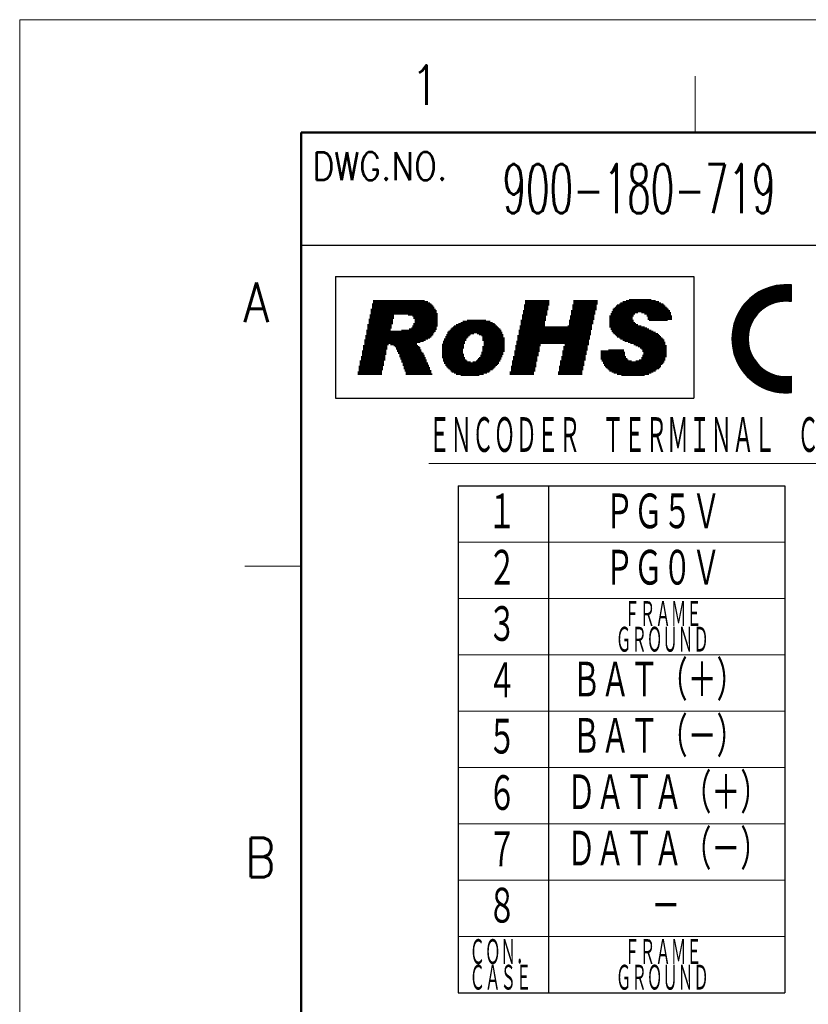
# Model space of a CAD drawing. Header units: millimetres. Extents: x 0 to 840, y 0 to 594.
# Tile 53 of 139: x 0 to 140, y 419 to 594. Entities that reach past the tile are written whole.
import ezdxf

# ---------------------------------------------------------------- set-up
doc = ezdxf.new("R2010")
doc.units = ezdxf.units.MM
doc.header["$LTSCALE"] = 0.36378
doc.layers.add('NoLayerName_001', color=7, linetype='Continuous')
doc.styles.get("Standard").update_dxf_attribs({"font": 'txt', "bigfont": 'extfont2'})

# ---------------------------------------------------------------- blocks, each defined once
blk = doc.blocks.new('*X27')
at = {"color": 7, "linetype": 'Continuous', "lineweight": 25}
for p, q in [((2.33, 5.25), (7.33, 5.25)), ((2.36, 5.28), (7.42, 5.28)), ((2.39, 5.31), (7.52, 5.31)), ((2.42, 5.34), (7.63, 5.34)), ((1.12, 3.52), (4.66, 3.52)), ((1.14, 3.55), (4.69, 3.55)), ((1.16, 3.58), (4.72, 3.58)), ((1.17, 3.62), (4.75, 3.62)), ((1.19, 3.65), (4.78, 3.65)), ((1.21, 3.68), (4.81, 3.68)), ((1.23, 3.71), (4.85, 3.71)), ((1.25, 3.74), (4.88, 3.74)), ((1.27, 3.78), (4.91, 3.78)), ((1.29, 3.81), (4.95, 3.81)), ((1.31, 3.84), (4.98, 3.84)), ((1.32, 3.87), (5.02, 3.87)), ((1.34, 3.9), (5.05, 3.9)), ((1.36, 3.94), (5.09, 3.94)), ((1.38, 3.97), (5.12, 3.97)), ((1.4, 4), (5.16, 4)), ((1.42, 4.03), (5.2, 4.03)), ((1.44, 4.06), (5.24, 4.06)), ((1.46, 4.1), (5.27, 4.1)), ((1.48, 4.13), (5.31, 4.13)), ((1.51, 4.16), (5.35, 4.16)), ((1.53, 4.19), (5.39, 4.19)), ((1.55, 4.22), (5.44, 4.22)), ((1.57, 4.26), (5.48, 4.26)), ((1.59, 4.29), (5.52, 4.29)), ((1.61, 4.32), (5.56, 4.32)), ((1.63, 4.35), (5.61, 4.35)), ((1.66, 4.38), (5.65, 4.38)), ((1.68, 4.42), (5.7, 4.42)), ((1.7, 4.45), (5.74, 4.45)), ((1.72, 4.48), (5.79, 4.48)), ((1.75, 4.51), (5.84, 4.51)), ((1.77, 4.54), (5.89, 4.54)), ((1.79, 4.58), (5.94, 4.58)), ((1.82, 4.61), (5.99, 4.61)), ((1.84, 4.64), (6.04, 4.64)), ((1.87, 4.67), (6.09, 4.67)), ((1.89, 4.7), (6.15, 4.7)), ((1.91, 4.74), (6.2, 4.74)), ((1.94, 4.77), (6.26, 4.77)), ((1.96, 4.8), (6.32, 4.8)), ((1.99, 4.83), (6.38, 4.83)), ((2.01, 4.86), (6.44, 4.86)), ((2.04, 4.9), (6.5, 4.9)), ((2.06, 4.93), (6.57, 4.93)), ((2.09, 4.96), (6.63, 4.96)), ((2.12, 4.99), (6.7, 4.99)), ((2.14, 5.02), (6.77, 5.02)), ((2.17, 5.06), (6.84, 5.06)), ((2.2, 5.09), (6.92, 5.09)), ((2.22, 5.12), (6.99, 5.12)), ((2.25, 5.15), (7.07, 5.15)), ((2.28, 5.18), (7.15, 5.18)), ((2.31, 5.22), (7.24, 5.22)), ((0.37, 1.76), (3.46, 1.76)), ((0.38, 1.79), (3.47, 1.79)), ((0.39, 1.82), (3.49, 1.82)), ((0.4, 1.86), (3.5, 1.86)), ((0.41, 1.89), (3.52, 1.89)), ((0.42, 1.92), (3.53, 1.92)), ((0.43, 1.95), (3.55, 1.95)), ((0.45, 1.98), (3.57, 1.98)), ((0.46, 2.02), (3.58, 2.02)), ((0.47, 2.05), (3.6, 2.05)), ((0.48, 2.08), (3.62, 2.08)), ((0.49, 2.11), (3.63, 2.11)), ((0.5, 2.14), (3.65, 2.14)), ((0.51, 2.18), (3.67, 2.18)), ((0.52, 2.21), (3.69, 2.21)), ((0.54, 2.24), (3.71, 2.24)), ((0.55, 2.27), (3.72, 2.27)), ((0.56, 2.3), (3.74, 2.3)), ((0.57, 2.34), (3.76, 2.34)), ((0.58, 2.37), (3.78, 2.37)), ((0.6, 2.4), (3.8, 2.4)), ((0.61, 2.43), (3.82, 2.43)), ((0.62, 2.46), (3.84, 2.46)), ((0.64, 2.5), (3.86, 2.5)), ((0.65, 2.53), (3.88, 2.53)), ((0.66, 2.56), (3.9, 2.56)), ((0.67, 2.59), (3.92, 2.59)), ((0.69, 2.62), (3.94, 2.62)), ((0.7, 2.66), (3.96, 2.66)), ((0.72, 2.69), (3.99, 2.69)), ((0.73, 2.72), (4.01, 2.72)), ((0.74, 2.75), (4.03, 2.75)), ((0.76, 2.78), (4.05, 2.78)), ((0.77, 2.82), (4.08, 2.82)), ((0.79, 2.85), (4.1, 2.85)), ((0.8, 2.88), (4.12, 2.88)), ((0.82, 2.91), (4.15, 2.91)), ((0.83, 2.94), (4.17, 2.94)), ((0.84, 2.98), (4.19, 2.98)), ((0.86, 3.01), (4.22, 3.01)), ((0.88, 3.04), (4.24, 3.04)), ((0.89, 3.07), (4.27, 3.07)), ((0.91, 3.1), (4.29, 3.1)), ((0.92, 3.14), (4.32, 3.14)), ((0.94, 3.17), (4.35, 3.17)), ((0.95, 3.2), (4.37, 3.2)), ((0.97, 3.23), (4.4, 3.23)), ((0.99, 3.26), (4.43, 3.26)), ((1, 3.3), (4.45, 3.3)), ((1.02, 3.33), (4.48, 3.33)), ((1.04, 3.36), (4.51, 3.36)), ((1.05, 3.39), (4.54, 3.39)), ((1.07, 3.42), (4.57, 3.42)), ((1.09, 3.46), (4.6, 3.46)), ((1.1, 3.49), (4.63, 3.49)), ((0, 0.03), (2.91, 0.03)), ((0.01, 0.1), (2.92, 0.1)), ((0.01, 0.06), (2.92, 0.06)), ((0.02, 0.19), (2.94, 0.19)), ((0.02, 0.16), (2.94, 0.16)), ((0.02, 0.13), (2.93, 0.13)), ((0.03, 0.26), (2.95, 0.26)), ((0.03, 0.22), (2.95, 0.22)), ((0.04, 0.32), (2.97, 0.32)), ((0.04, 0.29), (2.96, 0.29)), ((0.05, 0.38), (2.98, 0.38)), ((0.05, 0.35), (2.98, 0.35)), ((0.06, 0.45), (3, 0.45)), ((0.06, 0.42), (2.99, 0.42)), ((0.07, 0.51), (3.01, 0.51)), ((0.07, 0.48), (3.01, 0.48)), ((0.08, 0.58), (3.03, 0.58)), ((0.08, 0.54), (3.02, 0.54)), ((0.09, 0.61), (3.04, 0.61)), ((0.1, 0.67), (3.05, 0.67)), ((0.1, 0.64), (3.05, 0.64)), ((0.11, 0.74), (3.07, 0.74)), ((0.11, 0.7), (3.06, 0.7)), ((0.12, 0.77), (3.08, 0.77)), ((0.13, 0.83), (3.1, 0.83)), ((0.13, 0.8), (3.09, 0.8)), ((0.14, 0.86), (3.11, 0.86)), ((0.15, 0.93), (3.13, 0.93)), ((0.15, 0.9), (3.12, 0.9)), ((0.16, 0.96), (3.14, 0.96)), ((0.17, 1.02), (3.16, 1.02)), ((0.17, 0.99), (3.15, 0.99)), ((0.18, 1.06), (3.17, 1.06)), ((0.19, 1.09), (3.18, 1.09)), ((0.2, 1.15), (3.21, 1.15)), ((0.2, 1.12), (3.19, 1.12)), ((0.21, 1.18), (3.22, 1.18)), ((0.22, 1.22), (3.23, 1.22)), ((0.23, 1.25), (3.24, 1.25)), ((0.24, 1.31), (3.26, 1.31)), ((0.24, 1.28), (3.25, 1.28)), ((0.25, 1.34), (3.28, 1.34)), ((0.26, 1.38), (3.29, 1.38)), ((0.27, 1.41), (3.3, 1.41)), ((0.28, 1.44), (3.32, 1.44)), ((0.29, 1.47), (3.33, 1.47)), ((0.3, 1.5), (3.34, 1.5)), ((0.31, 1.57), (3.37, 1.57)), ((0.31, 1.54), (3.36, 1.54)), ((0.32, 1.6), (3.38, 1.6)), ((0.33, 1.63), (3.4, 1.63)), ((0.34, 1.66), (3.41, 1.66)), ((0.35, 1.7), (3.43, 1.7)), ((0.36, 1.73), (3.44, 1.73)), ((0, 0), (2.91, 0))]:
    blk.add_line(p, q, dxfattribs=at)
blk = doc.blocks.new('*X28')
at = {"color": 7, "linetype": 'Continuous', "lineweight": 25}
for p, q in [((2.15, 1.76), (8.05, 1.76)), ((2.21, 1.79), (8.05, 1.79)), ((2.26, 1.82), (8.05, 1.82)), ((2.32, 1.86), (8.05, 1.86)), ((2.37, 1.89), (8.05, 1.89)), ((2.43, 1.92), (8.05, 1.92)), ((2.49, 1.95), (8.05, 1.95)), ((2.55, 1.98), (8.05, 1.98)), ((2.61, 2.02), (8.05, 2.02)), ((2.67, 2.05), (8.05, 2.05)), ((2.73, 2.08), (8.05, 2.08)), ((2.8, 2.11), (8.05, 2.11)), ((2.86, 2.14), (8.05, 2.14)), ((2.93, 2.18), (8.05, 2.18)), ((2.99, 2.21), (8.05, 2.21)), ((3.06, 2.24), (8.05, 2.24)), ((3.13, 2.27), (8.05, 2.27)), ((3.2, 2.3), (8.05, 2.3)), ((3.28, 2.34), (8.05, 2.34)), ((3.35, 2.37), (8.05, 2.37)), ((3.43, 2.4), (8.05, 2.4)), ((3.51, 2.43), (8.05, 2.43)), ((3.59, 2.46), (8.05, 2.46)), ((3.67, 2.5), (8.05, 2.5)), ((3.76, 2.53), (8.05, 2.53)), ((3.84, 2.56), (8.05, 2.56)), ((3.93, 2.59), (8.05, 2.59)), ((4.03, 2.62), (8.05, 2.62)), ((4.12, 2.66), (8.05, 2.66)), ((4.23, 2.69), (8.05, 2.69)), ((4.33, 2.72), (8.05, 2.72)), ((4.44, 2.75), (8.05, 2.75)), ((4.55, 2.78), (8.05, 2.78)), ((4.67, 2.82), (8.05, 2.82)), ((4.8, 2.85), (8.05, 2.85)), ((4.93, 2.88), (8.05, 2.88)), ((5.08, 2.91), (8.05, 2.91)), ((5.23, 2.94), (8.05, 2.94)), ((5.41, 2.98), (8.05, 2.98)), ((5.6, 3.01), (8.05, 3.01)), ((5.82, 3.04), (8.05, 3.04)), ((6.08, 3.07), (8.05, 3.07)), ((6.46, 3.1), (7.71, 3.1)), ((0, 0), (5.29, 0)), ((0.03, 0.03), (5.41, 0.03)), ((0.06, 0.06), (5.54, 0.06)), ((0.09, 0.1), (5.68, 0.1)), ((0.12, 0.13), (5.84, 0.13)), ((0.15, 0.16), (6.02, 0.16)), ((0.18, 0.19), (6.25, 0.19)), ((0.21, 0.22), (6.56, 0.22)), ((0.24, 0.26), (8.05, 0.26)), ((0.27, 0.29), (8.05, 0.29)), ((0.31, 0.32), (8.05, 0.32)), ((0.34, 0.35), (8.05, 0.35)), ((0.37, 0.38), (8.05, 0.38)), ((0.4, 0.42), (8.05, 0.42)), ((0.44, 0.45), (8.05, 0.45)), ((0.47, 0.48), (8.05, 0.48)), ((0.5, 0.51), (8.05, 0.51)), ((0.54, 0.54), (8.05, 0.54)), ((0.57, 0.58), (8.05, 0.58)), ((0.61, 0.61), (8.05, 0.61)), ((0.64, 0.64), (8.05, 0.64)), ((0.68, 0.67), (8.05, 0.67)), ((0.71, 0.7), (8.05, 0.7)), ((0.75, 0.74), (8.05, 0.74)), ((0.79, 0.77), (8.05, 0.77)), ((0.82, 0.8), (8.05, 0.8)), ((0.86, 0.83), (8.05, 0.83)), ((0.9, 0.86), (8.05, 0.86)), ((0.94, 0.9), (8.05, 0.9)), ((0.98, 0.93), (8.05, 0.93)), ((1.01, 0.96), (8.05, 0.96)), ((1.05, 0.99), (8.05, 0.99)), ((1.09, 1.02), (8.05, 1.02)), ((1.13, 1.06), (8.05, 1.06)), ((1.18, 1.09), (8.05, 1.09)), ((1.22, 1.12), (8.05, 1.12)), ((1.26, 1.15), (8.05, 1.15)), ((1.3, 1.18), (8.05, 1.18)), ((1.34, 1.22), (8.05, 1.22)), ((1.39, 1.25), (8.05, 1.25)), ((1.43, 1.28), (8.05, 1.28)), ((1.47, 1.31), (8.05, 1.31)), ((1.52, 1.34), (8.05, 1.34)), ((1.56, 1.38), (8.05, 1.38)), ((1.61, 1.41), (8.05, 1.41)), ((1.66, 1.44), (8.05, 1.44)), ((1.7, 1.47), (8.05, 1.47)), ((1.75, 1.5), (8.05, 1.5)), ((1.8, 1.54), (8.05, 1.54)), ((1.85, 1.57), (8.05, 1.57)), ((1.9, 1.6), (8.05, 1.6)), ((1.95, 1.63), (8.05, 1.63)), ((2, 1.66), (8.05, 1.66)), ((2.05, 1.7), (8.05, 1.7)), ((2.1, 1.73), (8.05, 1.73)), ((7.61, 0.22), (8.05, 0.22)), ((7.93, 0.19), (8.05, 0.19))]:
    blk.add_line(p, q, dxfattribs=at)
blk = doc.blocks.new('*X29')
at = {"color": 7, "linetype": 'Continuous', "lineweight": 25}
for p, q in [((0.05, 5.28), (2.96, 5.28)), ((0.05, 5.25), (2.95, 5.25)), ((0.06, 5.34), (2.97, 5.34)), ((0.06, 5.31), (2.96, 5.31)), ((0, 4.58), (2.89, 4.58)), ((0, 4.54), (2.89, 4.54)), ((0, 4.51), (2.88, 4.51)), ((0, 4.48), (2.88, 4.48)), ((0, 4.45), (2.88, 4.45)), ((0, 4.42), (2.88, 4.42)), ((0, 4.38), (2.88, 4.38)), ((0, 4.35), (2.88, 4.35)), ((0, 4.32), (2.88, 4.32)), ((0, 4.29), (2.88, 4.29)), ((0, 4.26), (2.88, 4.26)), ((0, 4.22), (2.88, 4.22)), ((0, 4.19), (2.88, 4.19)), ((0, 4.16), (2.88, 4.16)), ((0, 4.13), (2.88, 4.13)), ((0, 4.1), (2.88, 4.1)), ((0, 4.06), (2.88, 4.06)), ((0, 4.03), (2.88, 4.03)), ((0, 4), (2.89, 4)), ((0, 3.97), (2.89, 3.97)), ((0.01, 4.8), (2.9, 4.8)), ((0.01, 4.77), (2.9, 4.77)), ((0.01, 4.74), (2.9, 4.74)), ((0.01, 4.7), (2.89, 4.7)), ((0.01, 4.67), (2.89, 4.67)), ((0.01, 4.64), (2.89, 4.64)), ((0.01, 4.61), (2.89, 4.61)), ((0.01, 3.94), (2.89, 3.94)), ((0.01, 3.9), (2.89, 3.9)), ((0.01, 3.87), (2.89, 3.87)), ((0.01, 3.84), (2.89, 3.84)), ((0.01, 3.81), (2.9, 3.81)), ((0.01, 3.78), (2.9, 3.78)), ((0.01, 3.74), (2.9, 3.74)), ((0.02, 4.96), (2.91, 4.96)), ((0.02, 4.93), (2.91, 4.93)), ((0.02, 4.9), (2.91, 4.9)), ((0.02, 4.86), (2.91, 4.86)), ((0.02, 4.83), (2.9, 4.83)), ((0.02, 3.71), (2.9, 3.71)), ((0.02, 3.68), (2.91, 3.68)), ((0.02, 3.65), (2.91, 3.65)), ((0.02, 3.62), (2.91, 3.62)), ((0.02, 3.58), (2.92, 3.58)), ((0.03, 5.09), (2.93, 5.09)), ((0.03, 5.06), (2.93, 5.06)), ((0.03, 5.02), (2.92, 5.02)), ((0.03, 4.99), (2.92, 4.99)), ((0.03, 3.55), (2.92, 3.55)), ((0.03, 3.52), (2.92, 3.52)), ((0.04, 5.18), (2.94, 5.18)), ((0.04, 5.15), (2.94, 5.15)), ((0.04, 5.12), (2.93, 5.12)), ((0.05, 5.22), (2.95, 5.22)), ((0.03, 3.49), (2.93, 3.49)), ((0.04, 3.46), (2.93, 3.46)), ((0.04, 3.42), (2.93, 3.42)), ((0.04, 3.39), (2.94, 3.39)), ((0.04, 3.36), (2.94, 3.36)), ((0.05, 3.33), (2.95, 3.33)), ((0.05, 3.3), (2.95, 3.3)), ((0.05, 3.26), (2.96, 3.26)), ((0.06, 3.23), (2.96, 3.23)), ((0.06, 3.2), (2.97, 3.2)), ((0.06, 3.17), (2.97, 3.17)), ((0.07, 3.14), (2.98, 3.14)), ((0.07, 3.1), (2.98, 3.1)), ((0.08, 3.07), (2.99, 3.07)), ((0.08, 3.04), (2.99, 3.04)), ((0.08, 3.01), (3, 3.01)), ((0.09, 2.98), (3.01, 2.98)), ((0.09, 2.94), (3.01, 2.94)), ((0.1, 2.91), (3.02, 2.91)), ((0.1, 2.88), (3.03, 2.88)), ((0.11, 2.85), (3.03, 2.85)), ((0.11, 2.82), (3.04, 2.82)), ((0.12, 2.78), (3.05, 2.78)), ((0.12, 2.75), (3.06, 2.75)), ((0.13, 2.72), (3.06, 2.72)), ((0.13, 2.69), (3.07, 2.69)), ((0.14, 2.66), (3.08, 2.66)), ((0.14, 2.62), (3.09, 2.62)), ((0.15, 2.59), (3.09, 2.59)), ((0.15, 2.56), (3.1, 2.56)), ((0.16, 2.53), (3.11, 2.53)), ((0.17, 2.5), (3.12, 2.5)), ((0.17, 2.46), (3.13, 2.46)), ((0.18, 2.43), (3.14, 2.43)), ((0.19, 2.4), (3.15, 2.4)), ((0.19, 2.37), (3.16, 2.37)), ((0.2, 2.34), (3.17, 2.34)), ((0.2, 2.3), (3.18, 2.3)), ((0.21, 2.27), (3.19, 2.27)), ((0.22, 2.24), (3.2, 2.24)), ((0.23, 2.21), (3.21, 2.21)), ((0.23, 2.18), (3.22, 2.18)), ((0.24, 2.14), (3.23, 2.14)), ((0.25, 2.11), (3.24, 2.11)), ((0.25, 2.08), (3.25, 2.08)), ((0.26, 2.05), (3.26, 2.05)), ((0.27, 2.02), (3.27, 2.02)), ((0.28, 1.98), (3.28, 1.98)), ((0.29, 1.95), (3.29, 1.95)), ((0.29, 1.92), (3.31, 1.92)), ((0.3, 1.89), (3.32, 1.89)), ((0.31, 1.86), (3.33, 1.86)), ((0.32, 1.82), (3.34, 1.82)), ((0.33, 1.79), (3.36, 1.79)), ((0.34, 1.76), (3.37, 1.76)), ((0.34, 1.73), (3.38, 1.73)), ((0.35, 1.7), (3.4, 1.7)), ((0.36, 1.66), (3.41, 1.66)), ((0.37, 1.63), (3.42, 1.63)), ((0.38, 1.6), (3.44, 1.6)), ((0.39, 1.57), (3.45, 1.57)), ((0.4, 1.54), (3.46, 1.54)), ((0.41, 1.5), (3.48, 1.5)), ((0.42, 1.47), (3.49, 1.47)), ((0.43, 1.44), (3.51, 1.44)), ((0.44, 1.41), (3.52, 1.41)), ((0.45, 1.38), (3.54, 1.38)), ((0.46, 1.34), (3.55, 1.34)), ((0.47, 1.31), (3.57, 1.31)), ((0.48, 1.28), (3.59, 1.28)), ((0.49, 1.25), (3.6, 1.25)), ((0.5, 1.22), (3.62, 1.22)), ((0.51, 1.18), (3.63, 1.18)), ((0.52, 1.15), (3.65, 1.15)), ((0.53, 1.12), (3.67, 1.12)), ((0.54, 1.09), (3.68, 1.09)), ((0.56, 1.06), (3.7, 1.06)), ((0.57, 1.02), (3.72, 1.02)), ((0.58, 0.99), (3.74, 0.99)), ((0.59, 0.96), (3.76, 0.96)), ((0.6, 0.93), (3.77, 0.93)), ((0.61, 0.9), (3.79, 0.9)), ((0.63, 0.86), (3.81, 0.86)), ((0.64, 0.83), (3.83, 0.83)), ((0.65, 0.8), (3.85, 0.8)), ((0.66, 0.77), (3.87, 0.77)), ((0.68, 0.74), (3.89, 0.74)), ((0.69, 0.7), (3.91, 0.7)), ((0.7, 0.67), (3.93, 0.67)), ((0.72, 0.64), (3.95, 0.64)), ((0.73, 0.61), (3.97, 0.61)), ((0.74, 0.58), (3.99, 0.58)), ((0.76, 0.54), (4.01, 0.54)), ((0.77, 0.51), (4.03, 0.51)), ((0.78, 0.48), (4.06, 0.48)), ((0.8, 0.45), (4.08, 0.45)), ((0.81, 0.42), (4.1, 0.42)), ((0.82, 0.38), (4.12, 0.38)), ((0.84, 0.35), (4.15, 0.35)), ((0.85, 0.32), (4.17, 0.32)), ((0.87, 0.29), (4.19, 0.29)), ((0.88, 0.26), (4.22, 0.26)), ((0.9, 0.22), (4.24, 0.22)), ((0.91, 0.19), (4.26, 0.19)), ((0.93, 0.16), (4.29, 0.16)), ((0.94, 0.13), (4.31, 0.13)), ((0.96, 0.1), (4.34, 0.1)), ((0.97, 0.06), (4.36, 0.06)), ((0.99, 0.03), (4.39, 0.03)), ((1.01, 0), (4.42, 0))]:
    blk.add_line(p, q, dxfattribs=at)
blk = doc.blocks.new('*X30')
at = {"color": 7, "linetype": 'Continuous', "lineweight": 25}
for p, q in [((0, 5.28), (3.42, 5.28)), ((0.02, 5.25), (3.45, 5.25)), ((0.03, 5.22), (3.48, 5.22)), ((0.05, 5.18), (3.5, 5.18)), ((0.07, 5.15), (3.53, 5.15)), ((0.08, 5.12), (3.56, 5.12)), ((0.1, 5.09), (3.59, 5.09)), ((0.12, 5.06), (3.62, 5.06)), ((0.13, 5.02), (3.65, 5.02)), ((0.15, 4.99), (3.68, 4.99)), ((0.17, 4.96), (3.71, 4.96)), ((0.19, 4.93), (3.74, 4.93)), ((0.2, 4.9), (3.77, 4.9)), ((0.22, 4.86), (3.8, 4.86)), ((0.24, 4.83), (3.83, 4.83)), ((0.26, 4.8), (3.86, 4.8)), ((0.28, 4.77), (3.9, 4.77)), ((0.3, 4.74), (3.93, 4.74)), ((0.31, 4.7), (3.96, 4.7)), ((0.33, 4.67), (4, 4.67)), ((0.35, 4.64), (4.03, 4.64)), ((0.37, 4.61), (4.07, 4.61)), ((0.39, 4.58), (4.1, 4.58)), ((0.41, 4.54), (4.14, 4.54)), ((0.43, 4.51), (4.18, 4.51)), ((0.45, 4.48), (4.21, 4.48)), ((0.47, 4.45), (4.25, 4.45)), ((0.49, 4.42), (4.29, 4.42)), ((0.51, 4.38), (4.33, 4.38)), ((0.53, 4.35), (4.37, 4.35)), ((0.55, 4.32), (4.41, 4.32)), ((0.57, 4.29), (4.45, 4.29)), ((0.6, 4.26), (4.49, 4.26)), ((0.62, 4.22), (4.53, 4.22)), ((0.64, 4.19), (4.57, 4.19)), ((0.66, 4.16), (4.62, 4.16)), ((0.68, 4.13), (4.66, 4.13)), ((0.71, 4.1), (4.71, 4.1)), ((0.73, 4.06), (4.75, 4.06)), ((0.75, 4.03), (4.8, 4.03)), ((0.77, 4), (4.85, 4)), ((0.8, 3.97), (4.9, 3.97)), ((0.82, 3.94), (4.94, 3.94)), ((0.84, 3.9), (4.99, 3.9)), ((0.87, 3.87), (5.05, 3.87)), ((0.89, 3.84), (5.1, 3.84)), ((0.91, 3.81), (5.15, 3.81)), ((0.94, 3.78), (5.21, 3.78)), ((0.96, 3.74), (5.26, 3.74)), ((0.99, 3.71), (5.32, 3.71)), ((1.01, 3.68), (5.38, 3.68)), ((1.04, 3.65), (5.44, 3.65)), ((1.06, 3.62), (5.5, 3.62)), ((1.09, 3.58), (5.56, 3.58)), ((1.11, 3.55), (5.63, 3.55)), ((1.14, 3.52), (5.69, 3.52)), ((1.17, 3.49), (5.76, 3.49)), ((1.19, 3.46), (5.83, 3.46)), ((1.22, 3.42), (5.9, 3.42)), ((1.25, 3.39), (5.98, 3.39)), ((1.27, 3.36), (6.06, 3.36)), ((1.3, 3.33), (6.14, 3.33)), ((1.33, 3.3), (6.22, 3.3)), ((1.36, 3.26), (6.31, 3.26)), ((1.38, 3.23), (6.4, 3.23)), ((1.41, 3.2), (6.49, 3.2)), ((1.44, 3.17), (6.6, 3.17)), ((1.47, 3.14), (6.7, 3.14)), ((1.5, 3.1), (6.82, 3.1)), ((1.53, 3.07), (6.94, 3.07)), ((1.56, 3.04), (7.07, 3.04)), ((1.59, 3.01), (7.22, 3.01)), ((1.62, 2.98), (7.38, 2.98)), ((1.65, 2.94), (7.57, 2.94)), ((1.68, 2.91), (7.82, 2.91)), ((1.71, 2.88), (8.19, 2.88)), ((1.74, 2.85), (9.54, 2.85)), ((1.77, 2.82), (9.54, 2.82)), ((1.81, 2.78), (9.54, 2.78)), ((1.84, 2.75), (9.54, 2.75)), ((1.87, 2.72), (9.54, 2.72)), ((1.9, 2.69), (9.54, 2.69)), ((1.94, 2.66), (9.54, 2.66)), ((1.97, 2.62), (9.54, 2.62)), ((2.01, 2.59), (9.54, 2.59)), ((2.04, 2.56), (9.54, 2.56)), ((2.07, 2.53), (9.54, 2.53)), ((2.11, 2.5), (9.54, 2.5)), ((2.14, 2.46), (9.54, 2.46)), ((2.18, 2.43), (9.54, 2.43)), ((2.22, 2.4), (9.54, 2.4)), ((2.25, 2.37), (9.54, 2.37)), ((2.29, 2.34), (9.54, 2.34)), ((2.33, 2.3), (9.54, 2.3)), ((2.36, 2.27), (9.54, 2.27)), ((2.4, 2.24), (9.54, 2.24)), ((2.44, 2.21), (9.54, 2.21)), ((2.48, 2.18), (9.54, 2.18)), ((2.52, 2.14), (9.54, 2.14)), ((2.56, 2.11), (9.54, 2.11)), ((2.6, 2.08), (9.54, 2.08)), ((2.64, 2.05), (9.54, 2.05)), ((2.68, 2.02), (9.54, 2.02)), ((2.72, 1.98), (9.54, 1.98)), ((2.76, 1.95), (9.54, 1.95)), ((2.8, 1.92), (9.54, 1.92)), ((2.85, 1.89), (9.54, 1.89)), ((2.89, 1.86), (9.54, 1.86)), ((2.93, 1.82), (9.54, 1.82)), ((2.98, 1.79), (9.54, 1.79)), ((3.02, 1.76), (9.54, 1.76)), ((8.97, 2.88), (9.54, 2.88)), ((9.34, 2.91), (9.54, 2.91)), ((3.07, 1.73), (9.54, 1.73)), ((3.11, 1.7), (9.54, 1.7)), ((3.16, 1.66), (9.54, 1.66)), ((3.21, 1.63), (9.54, 1.63)), ((3.25, 1.6), (9.54, 1.6)), ((3.3, 1.57), (9.54, 1.57)), ((3.35, 1.54), (9.54, 1.54)), ((3.4, 1.5), (9.54, 1.5)), ((3.45, 1.47), (9.54, 1.47)), ((3.5, 1.44), (9.54, 1.44)), ((3.55, 1.41), (9.54, 1.41)), ((3.61, 1.38), (9.54, 1.38)), ((3.66, 1.34), (9.54, 1.34)), ((3.71, 1.31), (9.54, 1.31)), ((3.77, 1.28), (9.54, 1.28)), ((3.83, 1.25), (9.54, 1.25)), ((3.88, 1.22), (9.54, 1.22)), ((3.94, 1.18), (9.54, 1.18)), ((4, 1.15), (9.54, 1.15)), ((4.06, 1.12), (9.54, 1.12)), ((4.12, 1.09), (9.54, 1.09)), ((4.18, 1.06), (9.54, 1.06)), ((4.24, 1.02), (9.54, 1.02)), ((4.31, 0.99), (9.54, 0.99)), ((4.37, 0.96), (9.54, 0.96)), ((4.44, 0.93), (9.54, 0.93)), ((4.5, 0.9), (9.54, 0.9)), ((4.57, 0.86), (9.54, 0.86)), ((4.64, 0.83), (9.54, 0.83)), ((4.72, 0.8), (9.54, 0.8)), ((4.79, 0.77), (9.54, 0.77)), ((4.86, 0.74), (9.54, 0.74)), ((4.94, 0.7), (9.54, 0.7)), ((5.02, 0.67), (9.54, 0.67)), ((5.1, 0.64), (9.54, 0.64)), ((5.19, 0.61), (9.54, 0.61)), ((5.27, 0.58), (9.54, 0.58)), ((5.36, 0.54), (9.54, 0.54)), ((5.45, 0.51), (9.54, 0.51)), ((5.55, 0.48), (9.54, 0.48)), ((5.64, 0.45), (9.54, 0.45)), ((5.75, 0.42), (9.54, 0.42)), ((5.85, 0.38), (9.54, 0.38)), ((5.96, 0.35), (9.54, 0.35)), ((6.08, 0.32), (9.54, 0.32)), ((6.2, 0.29), (9.54, 0.29)), ((6.33, 0.26), (9.54, 0.26)), ((6.47, 0.22), (9.54, 0.22)), ((6.61, 0.19), (9.54, 0.19)), ((6.77, 0.16), (9.54, 0.16)), ((6.95, 0.13), (9.54, 0.13)), ((7.15, 0.1), (9.54, 0.1)), ((7.38, 0.06), (9.54, 0.06)), ((7.67, 0.03), (9.49, 0.03)), ((8.11, 0), (9.05, 0))]:
    blk.add_line(p, q, dxfattribs=at)
blk = doc.blocks.new('JZB_0003')
at = {"layer": 'NoLayerName_001', "color": 3, "lineweight": 13, "insert": (11.99, 2.18), "char_height": 4.36, "attachment_point": 5}
blk.add_mtext('\\A1;\\W0.5593;900-180-719', dxfattribs=at)

msp = doc.modelspace()

# ---------------------------------------------------------------- linework, layer by layer
at = {"layer": 'NoLayerName_001', "color": 7, "linetype": 'Continuous', "lineweight": 13}
for p, q in [((0, 0), (0, 594)), ((0, 594), (840, 594))]:
    msp.add_line(p, q, dxfattribs=at)
at = {"layer": 'NoLayerName_001', "color": 2, "linetype": 'Continuous', "lineweight": 13}
for p, q in [((120, 584), (120, 574)), ((77.9015, 501.2688), (135.8922, 501.2688)), ((40, 497), (50, 497)), ((77.9015, 491.2704), (135.8922, 491.2704)), ((77.9015, 481.272), (135.8922, 481.272)), ((77.9015, 471.2736), (135.8922, 471.2736)), ((77.9015, 461.2752), (135.8922, 461.2752)), ((77.9015, 451.2768), (135.8922, 451.2768)), ((77.9015, 441.2784), (135.8922, 441.2784)), ((77.9015, 431.28), (135.8922, 431.28))]:
    msp.add_line(p, q, dxfattribs=at)
at = {"layer": 'NoLayerName_001', "color": 7, "linetype": 'Continuous', "lineweight": 50}
for p, q in [((50, 20), (50, 574)), ((50, 574), (820, 574))]:
    msp.add_line(p, q, dxfattribs=at)
at = {"layer": 'NoLayerName_001', "color": 7, "linetype": 'Continuous', "lineweight": 25}
for p, q in [((50, 554), (170, 554)), ((56.1101, 548.4115), (119.7212, 548.4115)), ((56.1101, 548.4115), (119.7212, 548.4115)), ((56.1101, 548.4115), (56.1101, 526.8004)), ((119.7212, 548.4115), (119.7212, 526.8004)), ((137.0646, 544.017), (137.0646, 546.9178)), ((62.6379, 543.6337), (62.6379, 530.9948)), ((62.8324, 544.2171), (62.8324, 530.9948)), ((63.0268, 544.2171), (63.0268, 530.9948)), ((63.2212, 544.2171), (63.2212, 530.9948)), ((63.4157, 544.2171), (63.4157, 530.9948)), ((63.6101, 544.2171), (63.6101, 530.9948)), ((63.8046, 544.2171), (63.8046, 530.9948)), ((63.999, 544.2171), (63.999, 530.9948)), ((64.1935, 544.2171), (64.1935, 530.9948)), ((64.3879, 544.2171), (64.3879, 531.7726)), ((64.5824, 544.2171), (64.5824, 532.5504)), ((64.7768, 544.2171), (64.7768, 533.5226)), ((64.9712, 544.2171), (64.9712, 534.4948)), ((65.1657, 544.2171), (65.1657, 535.4671)), ((65.3601, 544.2171), (65.3601, 536.2448)), ((65.5546, 544.2171), (65.5546, 536.4393)), ((65.749, 544.2171), (65.749, 536.4393)), ((65.9435, 544.2171), (65.9435, 539.1615)), ((66.1379, 544.2171), (66.1379, 539.9393)), ((66.3324, 544.2171), (66.3324, 540.9115)), ((66.5268, 544.2171), (66.5268, 541.6893)), ((66.7212, 544.2171), (66.7212, 541.6893)), ((66.9157, 544.2171), (66.9157, 541.6893)), ((67.1101, 544.2171), (67.1101, 541.6893)), ((67.3046, 544.2171), (67.3046, 541.6893)), ((67.499, 544.2171), (67.499, 541.6893)), ((67.6935, 544.2171), (67.6935, 541.6893)), ((67.8879, 544.2171), (67.8879, 541.6893)), ((68.0824, 544.2171), (68.0824, 541.6893)), ((68.2768, 544.2171), (68.2768, 541.6893)), ((68.4712, 544.2171), (68.4712, 541.6893)), ((68.6657, 544.2171), (68.6657, 541.6893)), ((68.8601, 544.2171), (68.8601, 541.6893)), ((69.0546, 544.2171), (69.0546, 541.4948)), ((69.249, 544.2171), (69.249, 541.4948)), ((69.4435, 544.2171), (69.4435, 541.4948)), ((69.6379, 544.2171), (69.6379, 541.4948)), ((69.8324, 544.2171), (69.8324, 541.3004)), ((70.0268, 544.2171), (70.0268, 540.9115)), ((70.2212, 544.2171), (70.2212, 530.9948)), ((70.4157, 544.2171), (70.4157, 530.9948)), ((70.6101, 544.2171), (70.6101, 536.6337)), ((70.8046, 544.2171), (70.8046, 536.6337)), ((70.999, 544.2171), (70.999, 536.6337)), ((71.1935, 544.2171), (71.1935, 536.8282)), ((71.3879, 544.2171), (71.3879, 536.8282)), ((71.5824, 544.2171), (71.5824, 536.8282)), ((71.7768, 544.2171), (71.7768, 537.0226)), ((71.9712, 544.0226), (71.9712, 537.0226)), ((72.1657, 544.0226), (72.1657, 537.2171)), ((72.3601, 544.0226), (72.3601, 537.2171)), ((72.5546, 543.8282), (72.5546, 537.4115)), ((72.749, 543.8282), (72.749, 537.4115)), ((72.9435, 543.6337), (72.9435, 537.6059)), ((89.8601, 544.2171), (89.8601, 530.9948)), ((90.0546, 544.2171), (90.0546, 530.9948)), ((90.249, 544.2171), (90.249, 530.9948)), ((90.4435, 544.2171), (90.4435, 530.9948)), ((90.6379, 544.2171), (90.6379, 530.9948)), ((90.8324, 544.2171), (90.8324, 530.9948)), ((91.0268, 544.2171), (91.0268, 530.9948)), ((91.2212, 544.2171), (91.2212, 530.9948)), ((91.4157, 544.2171), (91.4157, 531.5782)), ((91.6101, 544.2171), (91.6101, 532.3559)), ((91.8046, 544.2171), (91.8046, 533.3282)), ((91.999, 544.2171), (91.999, 534.3004)), ((92.1935, 544.2171), (92.1935, 535.0782)), ((92.3879, 544.2171), (92.3879, 536.0504)), ((92.5824, 544.2171), (92.5824, 536.4393)), ((92.7768, 544.2171), (92.7768, 536.4393)), ((92.9712, 544.2171), (92.9712, 536.4393)), ((93.1657, 544.2171), (93.1657, 536.4393)), ((93.3601, 544.2171), (93.3601, 540.5226)), ((93.5546, 544.2171), (93.5546, 541.4948)), ((93.749, 544.2171), (93.749, 542.4671)), ((93.9435, 544.2171), (93.9435, 543.2448)), ((98.4157, 544.2171), (98.4157, 530.9948)), ((98.6101, 544.2171), (98.6101, 530.9948)), ((98.8046, 544.2171), (98.8046, 530.9948)), ((98.999, 544.2171), (98.999, 530.9948)), ((99.1935, 544.2171), (99.1935, 530.9948)), ((99.3879, 544.2171), (99.3879, 530.9948)), ((99.5824, 544.2171), (99.5824, 530.9948)), ((99.7768, 544.2171), (99.7768, 530.9948)), ((99.9712, 544.2171), (99.9712, 531.7726)), ((100.1657, 544.2171), (100.1657, 532.5504)), ((100.3601, 544.2171), (100.3601, 533.5226)), ((100.5546, 544.2171), (100.5546, 534.4948)), ((100.749, 544.2171), (100.749, 535.2726)), ((100.9435, 544.2171), (100.9435, 536.2448)), ((101.1379, 544.2171), (101.1379, 537.2171)), ((101.3324, 544.2171), (101.3324, 537.9948)), ((101.5268, 544.2171), (101.5268, 538.9671)), ((101.7212, 544.2171), (101.7212, 539.9393)), ((101.9157, 544.2171), (101.9157, 540.7171)), ((102.1101, 544.2171), (102.1101, 541.6893)), ((102.3046, 544.2171), (102.3046, 542.4671)), ((102.499, 544.2171), (102.499, 543.4393)), ((106.5824, 543.6337), (106.5824, 537.4115)), ((106.7768, 543.8282), (106.7768, 537.2171)), ((106.9712, 543.8282), (106.9712, 537.2171)), ((107.1657, 544.0226), (107.1657, 537.0226)), ((107.3601, 544.0226), (107.3601, 537.0226)), ((107.5546, 544.0226), (107.5546, 536.8282)), ((107.749, 544.2171), (107.749, 536.8282)), ((107.9435, 544.2171), (107.9435, 536.8282)), ((108.1379, 544.2171), (108.1379, 536.6337)), ((108.3324, 544.4115), (108.3324, 536.6337)), ((108.5268, 544.4115), (108.5268, 536.4393)), ((108.7212, 544.4115), (108.7212, 536.4393)), ((108.9157, 544.4115), (108.9157, 541.3004)), ((109.1101, 544.4115), (109.1101, 541.6893)), ((109.3046, 544.4115), (109.3046, 541.8837)), ((109.499, 544.4115), (109.499, 541.8837)), ((109.6935, 544.4115), (109.6935, 541.8837)), ((109.8879, 544.4115), (109.8879, 542.0782)), ((110.0824, 544.4115), (110.0824, 542.0782)), ((110.2768, 544.4115), (110.2768, 542.0782)), ((110.4712, 544.4115), (110.4712, 541.8837)), ((110.6657, 544.4115), (110.6657, 541.8837)), ((110.8601, 544.4115), (110.8601, 541.8837)), ((111.0546, 544.4115), (111.0546, 541.6893)), ((111.249, 544.4115), (111.249, 541.6893)), ((111.4435, 544.4115), (111.4435, 541.3004)), ((111.6379, 544.4115), (111.6379, 540.7171)), ((111.8324, 544.4115), (111.8324, 540.5226)), ((112.0268, 544.4115), (112.0268, 540.5226)), ((112.2212, 544.2171), (112.2212, 540.5226)), ((112.4157, 544.2171), (112.4157, 540.5226)), ((112.6101, 544.2171), (112.6101, 540.5226)), ((112.8046, 544.2171), (112.8046, 540.5226)), ((112.999, 544.0226), (112.999, 540.5226)), ((113.1935, 544.0226), (113.1935, 540.5226)), ((113.3879, 544.0226), (113.3879, 540.5226)), ((113.5824, 543.8282), (113.5824, 540.5226)), ((113.7768, 543.8282), (113.7768, 540.5226)), ((113.9712, 543.6337), (113.9712, 540.5226)), ((114.1657, 543.6337), (114.1657, 540.5226)), ((62.4435, 542.6615), (62.4435, 530.9948)), ((73.1379, 543.4393), (73.1379, 537.8004)), ((73.3324, 543.2448), (73.3324, 537.9948)), ((73.5268, 543.0504), (73.5268, 538.3837)), ((73.7212, 542.6615), (73.7212, 538.5782)), ((73.9157, 542.4671), (73.9157, 538.9671)), ((74.1101, 541.8837), (74.1101, 539.5504)), ((89.4712, 542.4671), (89.4712, 530.9948)), ((89.6657, 543.4393), (89.6657, 530.9948)), ((98.0268, 542.4671), (98.0268, 530.9948)), ((98.2212, 543.4393), (98.2212, 530.9948)), ((105.0268, 541.8837), (105.0268, 538.9671)), ((105.2212, 542.2726), (105.2212, 538.5782)), ((105.4157, 542.6615), (105.4157, 538.3837)), ((105.6101, 542.8559), (105.6101, 538.1893)), ((105.8046, 543.0504), (105.8046, 537.9948)), ((105.999, 543.2448), (105.999, 537.8004)), ((106.1935, 543.4393), (106.1935, 537.6059)), ((106.3879, 543.4393), (106.3879, 537.6059)), ((114.3601, 543.4393), (114.3601, 540.5226)), ((114.5546, 543.2448), (114.5546, 540.5226)), ((114.749, 543.0504), (114.749, 540.5226)), ((114.9435, 542.8559), (114.9435, 540.5226)), ((115.1379, 542.6615), (115.1379, 540.7171)), ((115.3324, 542.4671), (115.3324, 540.7171)), ((115.5268, 542.0782), (115.5268, 540.7171)), ((62.0546, 540.9115), (62.0546, 530.9948)), ((62.249, 541.6893), (62.249, 530.9948)), ((70.0268, 540.1337), (70.0268, 530.9948)), ((77.999, 540.1337), (77.999, 530.9948)), ((78.1935, 540.1337), (78.1935, 530.9948)), ((78.3879, 540.3282), (78.3879, 530.8004)), ((78.5824, 540.3282), (78.5824, 530.8004)), ((78.7768, 540.5226), (78.7768, 535.6615)), ((78.9712, 540.5226), (78.9712, 536.4393)), ((79.1657, 540.5226), (79.1657, 537.0226)), ((79.3601, 540.5226), (79.3601, 537.4115)), ((79.5546, 540.7171), (79.5546, 537.6059)), ((79.749, 540.7171), (79.749, 537.8004)), ((79.9435, 540.7171), (79.9435, 537.9948)), ((80.1379, 540.7171), (80.1379, 538.1893)), ((80.3324, 540.7171), (80.3324, 538.1893)), ((80.5268, 540.7171), (80.5268, 538.1893)), ((80.7212, 540.7171), (80.7212, 538.3837)), ((80.9157, 540.7171), (80.9157, 538.3837)), ((81.1101, 540.7171), (81.1101, 538.3837)), ((81.3046, 540.7171), (81.3046, 538.1893)), ((81.499, 540.7171), (81.499, 538.1893)), ((81.6935, 540.7171), (81.6935, 537.9948)), ((81.8879, 540.7171), (81.8879, 537.9948)), ((82.0824, 540.7171), (82.0824, 537.8004)), ((82.2768, 540.7171), (82.2768, 537.0226)), ((82.4712, 540.7171), (82.4712, 531.1893)), ((82.6657, 540.7171), (82.6657, 531.1893)), ((82.8601, 540.5226), (82.8601, 531.1893)), ((83.0546, 540.5226), (83.0546, 531.3837)), ((83.249, 540.5226), (83.249, 531.3837)), ((83.4435, 540.5226), (83.4435, 531.5782)), ((83.6379, 540.3282), (83.6379, 531.7726)), ((83.8324, 540.3282), (83.8324, 531.7726)), ((84.0268, 540.1337), (84.0268, 531.9671)), ((84.2212, 540.1337), (84.2212, 532.1615)), ((89.0824, 540.7171), (89.0824, 530.9948)), ((89.2768, 541.6893), (89.2768, 530.9948)), ((97.6379, 540.7171), (97.6379, 530.9948)), ((97.8324, 541.4948), (97.8324, 530.9948)), ((104.8324, 541.4948), (104.8324, 539.3559)), ((108.9157, 540.7171), (108.9157, 536.4393)), ((109.1101, 540.3282), (109.1101, 536.2448)), ((109.3046, 540.1337), (109.3046, 536.2448)), ((115.7212, 541.4948), (115.7212, 540.7171)), ((61.6657, 538.9671), (61.6657, 530.9948)), ((61.8601, 539.9393), (61.8601, 530.9948)), ((65.9435, 538.7726), (65.9435, 536.2448)), ((66.1379, 538.7726), (66.1379, 536.2448)), ((66.3324, 538.7726), (66.3324, 536.2448)), ((66.5268, 538.7726), (66.5268, 536.0504)), ((66.7212, 538.7726), (66.7212, 535.8559)), ((66.9157, 538.7726), (66.9157, 535.4671)), ((67.1101, 538.7726), (67.1101, 535.0782)), ((67.3046, 538.7726), (67.3046, 534.6893)), ((67.499, 538.7726), (67.499, 534.1059)), ((67.6935, 538.7726), (67.6935, 533.7171)), ((67.8879, 538.9671), (67.8879, 533.1337)), ((68.0824, 538.9671), (68.0824, 532.5504)), ((68.2768, 538.9671), (68.2768, 531.9671)), ((68.4712, 538.9671), (68.4712, 531.5782)), ((68.6657, 538.9671), (68.6657, 530.9948)), ((68.8601, 538.9671), (68.8601, 530.9948)), ((69.0546, 538.9671), (69.0546, 530.9948)), ((69.249, 539.1615), (69.249, 530.9948)), ((69.4435, 539.1615), (69.4435, 530.9948)), ((69.6379, 539.3559), (69.6379, 530.9948)), ((69.8324, 539.7448), (69.8324, 530.9948)), ((76.0546, 538.5782), (76.0546, 532.1615)), ((76.249, 538.7726), (76.249, 531.9671)), ((76.4435, 538.9671), (76.4435, 531.7726)), ((76.6379, 539.1615), (76.6379, 531.5782)), ((76.8324, 539.3559), (76.8324, 531.3837)), ((77.0268, 539.5504), (77.0268, 531.3837)), ((77.2212, 539.7448), (77.2212, 531.1893)), ((77.4157, 539.7448), (77.4157, 531.1893)), ((77.6101, 539.9393), (77.6101, 530.9948)), ((77.8046, 539.9393), (77.8046, 530.9948)), ((84.4157, 539.9393), (84.4157, 532.3559)), ((84.6101, 539.7448), (84.6101, 532.5504)), ((84.8046, 539.5504), (84.8046, 532.7448)), ((84.999, 539.3559), (84.999, 532.9393)), ((85.1935, 539.1615), (85.1935, 533.3282)), ((85.3879, 538.9671), (85.3879, 533.7171)), ((85.5824, 538.5782), (85.5824, 534.1059)), ((88.6935, 538.9671), (88.6935, 530.9948)), ((88.8879, 539.7448), (88.8879, 530.9948)), ((93.3601, 539.5504), (93.3601, 536.4393)), ((93.5546, 539.5504), (93.5546, 536.4393)), ((93.749, 539.5504), (93.749, 536.4393)), ((93.9435, 539.5504), (93.9435, 536.4393)), ((94.1379, 539.5504), (94.1379, 536.4393)), ((94.3324, 539.5504), (94.3324, 536.4393)), ((94.5268, 539.5504), (94.5268, 536.4393)), ((94.7212, 539.5504), (94.7212, 536.4393)), ((94.9157, 539.5504), (94.9157, 536.4393)), ((95.1101, 539.5504), (95.1101, 536.4393)), ((95.3046, 539.5504), (95.3046, 536.4393)), ((95.499, 539.5504), (95.499, 536.4393)), ((95.6935, 539.5504), (95.6935, 536.4393)), ((95.8879, 539.5504), (95.8879, 536.4393)), ((96.0824, 539.5504), (96.0824, 536.4393)), ((96.2768, 539.5504), (96.2768, 536.4393)), ((96.4712, 539.5504), (96.4712, 536.4393)), ((96.6657, 539.5504), (96.6657, 536.4393)), ((96.8601, 539.5504), (96.8601, 530.9948)), ((97.0546, 539.5504), (97.0546, 530.9948)), ((97.249, 539.5504), (97.249, 530.9948)), ((97.4435, 539.7448), (97.4435, 530.9948)), ((109.499, 539.9393), (109.499, 536.0504)), ((109.6935, 539.9393), (109.6935, 536.0504)), ((109.8879, 539.7448), (109.8879, 535.8559)), ((110.0824, 539.7448), (110.0824, 535.8559)), ((110.2768, 539.7448), (110.2768, 535.6615)), ((110.4712, 539.5504), (110.4712, 535.4671)), ((110.6657, 539.5504), (110.6657, 535.0782)), ((110.8601, 539.5504), (110.8601, 530.8004)), ((111.0546, 539.3559), (111.0546, 530.9948)), ((111.249, 539.3559), (111.249, 530.9948)), ((111.4435, 539.1615), (111.4435, 530.9948)), ((111.6379, 539.1615), (111.6379, 530.9948)), ((111.8324, 538.9671), (111.8324, 531.1893)), ((112.0268, 538.9671), (112.0268, 531.1893)), ((112.2212, 538.7726), (112.2212, 531.3837)), ((112.4157, 538.7726), (112.4157, 531.3837)), ((112.6101, 538.5782), (112.6101, 531.5782)), ((112.8046, 538.5782), (112.8046, 531.5782)), ((112.999, 538.3837), (112.999, 531.7726)), ((113.1935, 538.3837), (113.1935, 531.9671)), ((61.2768, 537.2171), (61.2768, 530.9948)), ((61.4712, 537.9948), (61.4712, 530.9948)), ((75.2768, 537.0226), (75.2768, 533.3282)), ((75.4712, 537.4115), (75.4712, 532.9393)), ((75.6657, 537.8004), (75.6657, 532.5504)), ((75.8601, 538.1893), (75.8601, 532.3559)), ((85.7768, 538.1893), (85.7768, 534.4948)), ((85.9712, 537.6059), (85.9712, 535.0782)), ((88.3046, 537.0226), (88.3046, 530.9948)), ((88.499, 537.9948), (88.499, 530.9948)), ((113.3879, 538.1893), (113.3879, 531.9671)), ((113.5824, 537.9948), (113.5824, 532.1615)), ((113.7768, 537.8004), (113.7768, 532.3559)), ((113.9712, 537.6059), (113.9712, 532.7448)), ((114.1657, 537.4115), (114.1657, 532.9393)), ((114.3601, 537.2171), (114.3601, 533.1337)), ((114.5546, 536.8282), (114.5546, 533.5226)), ((60.8879, 535.2726), (60.8879, 530.9948)), ((61.0824, 536.2448), (61.0824, 530.9948)), ((70.6101, 536.2448), (70.6101, 530.9948)), ((70.8046, 536.0504), (70.8046, 530.9948)), ((70.999, 535.8559), (70.999, 530.9948)), ((71.1935, 535.4671), (71.1935, 530.9948)), ((71.3879, 535.0782), (71.3879, 530.9948)), ((71.5824, 534.8837), (71.5824, 530.9948)), ((75.0824, 536.4393), (75.0824, 533.9115)), ((82.0824, 535.0782), (82.0824, 530.9948)), ((82.2768, 536.0504), (82.2768, 530.9948)), ((87.9157, 535.2726), (87.9157, 530.9948)), ((88.1101, 536.2448), (88.1101, 530.9948)), ((96.4712, 535.2726), (96.4712, 530.9948)), ((96.6657, 536.0504), (96.6657, 530.9948)), ((103.2768, 535.2726), (103.2768, 533.7171)), ((103.4712, 535.2726), (103.4712, 533.3282)), ((103.6657, 535.2726), (103.6657, 532.9393)), ((103.8601, 535.2726), (103.8601, 532.5504)), ((104.0546, 535.2726), (104.0546, 532.3559)), ((104.249, 535.2726), (104.249, 532.1615)), ((104.4435, 535.2726), (104.4435, 531.9671)), ((104.6379, 535.4671), (104.6379, 531.7726)), ((104.8324, 535.4671), (104.8324, 531.5782)), ((105.0268, 535.4671), (105.0268, 531.5782)), ((105.2212, 535.4671), (105.2212, 531.3837)), ((105.4157, 535.4671), (105.4157, 531.3837)), ((105.6101, 535.4671), (105.6101, 531.1893)), ((105.8046, 535.4671), (105.8046, 531.1893)), ((105.999, 535.4671), (105.999, 531.1893)), ((106.1935, 535.4671), (106.1935, 530.9948)), ((106.3879, 535.4671), (106.3879, 530.9948)), ((106.5824, 535.4671), (106.5824, 530.9948)), ((106.7768, 535.4671), (106.7768, 530.9948)), ((106.9712, 535.4671), (106.9712, 530.8004)), ((107.1657, 535.4671), (107.1657, 530.8004)), ((107.3601, 535.0782), (107.3601, 530.8004)), ((114.749, 536.2448), (114.749, 534.1059)), ((60.499, 533.5226), (60.499, 530.9948)), ((60.6935, 534.3004), (60.6935, 530.9948)), ((71.7768, 534.4948), (71.7768, 530.9948)), ((71.9712, 534.1059), (71.9712, 530.9948)), ((72.1657, 533.7171), (72.1657, 530.9948)), ((72.3601, 533.1337), (72.3601, 530.9948)), ((78.7768, 534.6893), (78.7768, 530.8004)), ((78.9712, 534.1059), (78.9712, 530.8004)), ((79.1657, 533.7171), (79.1657, 530.8004)), ((79.3601, 533.5226), (79.3601, 530.8004)), ((79.5546, 533.3282), (79.5546, 530.8004)), ((79.749, 533.3282), (79.749, 530.8004)), ((79.9435, 533.3282), (79.9435, 530.8004)), ((80.1379, 533.1337), (80.1379, 530.8004)), ((80.3324, 533.1337), (80.3324, 530.8004)), ((80.5268, 533.3282), (80.5268, 530.8004)), ((80.7212, 533.3282), (80.7212, 530.8004)), ((80.9157, 533.3282), (80.9157, 530.8004)), ((81.1101, 533.5226), (81.1101, 530.8004)), ((81.3046, 533.7171), (81.3046, 530.8004)), ((81.499, 533.9115), (81.499, 530.8004)), ((81.6935, 534.1059), (81.6935, 530.9948)), ((81.8879, 534.4948), (81.8879, 530.9948)), ((87.5268, 533.5226), (87.5268, 530.9948)), ((87.7212, 534.3004), (87.7212, 530.9948)), ((96.0824, 533.5226), (96.0824, 530.9948)), ((96.2768, 534.3004), (96.2768, 530.9948)), ((107.5546, 534.3004), (107.5546, 530.8004)), ((107.749, 533.9115), (107.749, 530.8004)), ((107.9435, 533.7171), (107.9435, 530.8004)), ((108.1379, 533.5226), (108.1379, 530.8004)), ((108.3324, 533.5226), (108.3324, 530.8004)), ((108.5268, 533.5226), (108.5268, 530.8004)), ((108.7212, 533.3282), (108.7212, 530.8004)), ((108.9157, 533.3282), (108.9157, 530.8004)), ((109.1101, 533.3282), (109.1101, 530.8004)), ((109.3046, 533.3282), (109.3046, 530.8004)), ((109.499, 533.5226), (109.499, 530.8004)), ((109.6935, 533.5226), (109.6935, 530.8004)), ((109.8879, 533.5226), (109.8879, 530.8004)), ((110.0824, 533.7171), (110.0824, 530.8004)), ((110.2768, 533.7171), (110.2768, 530.8004)), ((110.4712, 534.1059), (110.4712, 530.8004)), ((110.6657, 534.4948), (110.6657, 530.8004)), ((60.1101, 531.5782), (60.1101, 530.9948)), ((60.3046, 532.5504), (60.3046, 530.9948)), ((72.5546, 532.7448), (72.5546, 530.9948)), ((72.749, 532.3559), (72.749, 530.9948)), ((72.9435, 531.7726), (72.9435, 530.9948)), ((87.1379, 531.5782), (87.1379, 530.9948)), ((87.3324, 532.5504), (87.3324, 530.9948)), ((95.6935, 531.5782), (95.6935, 530.9948)), ((95.8879, 532.5504), (95.8879, 530.9948)), ((73.1379, 531.1893), (73.1379, 530.9948)), ((137.0646, 527.8141), (137.0646, 530.7149)), ((56.1101, 526.8004), (119.7212, 526.8004)), ((77.9015, 511.2672), (135.8922, 511.2672)), ((77.9015, 511.2672), (77.9015, 421.2816)), ((93.899, 511.2672), (93.899, 421.2816)), ((135.8922, 511.2672), (135.8922, 421.2816)), ((77.9015, 421.2816), (135.8922, 421.2816))]:
    msp.add_line(p, q, dxfattribs=at)
for radius, start, end in [(9.6, 84.26083, 275.73917), (6.72, 81.786789, 278.213211)]:
    msp.add_arc((136.1046, 537.3659), radius, start, end, dxfattribs=at)

# ---------------------------------------------------------------- block references
at = {"color": 7, "linetype": 'Continuous', "lineweight": 25}
for name, p in [('*X28', (129.0174, 543.8414)), ('*X27', (126.5678, 538.4655)), ('*X29', (126.5046, 533.0894)), ('*X30', (127.5258, 527.7775))]:
    msp.add_blockref(name, p, dxfattribs=at)
at = {"layer": 'NoLayerName_001', "xscale": 2, "yscale": 2, "zscale": 2}
msp.add_blockref('JZB_0003', (86.02, 559.64), dxfattribs=at)

# ---------------------------------------------------------------- texts
at = {"layer": 'NoLayerName_001', "color": 2, "lineweight": 13, "attachment_point": 7}
for s, insert, char_height in [('\\A1;\\W0.8600;1', (69.3974, 578.9015), 7), ('\\A1;\\W0.8600;DWG.NO.', (52, 565.5), 5), ('\\A1;\\W0.8600;A', (39.7116, 540.3287), 7), ('\\A1;\\W0.8600;B', (40.0331, 441.779), 7)]:
    msp.add_mtext(s, dxfattribs=dict(at, insert=insert, char_height=char_height))
at = {"layer": 'NoLayerName_001', "color": 3, "lineweight": 13}
for s, insert, char_height, attachment_point in [('\\A1;\\W0.5000;\\LＥＮＣＯＤＥＲ\u3000ＴＥＲＭＩＮＡＬ\u3000ＣＯＮＮＥＣＴＩＯＮ\\l', (72.6474, 516.6109), 7, 7), ('\\A1;\\W0.6667;１', (83.1002, 503.068), 7, 7), ('\\A1;\\W0.6667;ＰＧ５Ｖ', (103.9559, 503.068), 7, 7), ('\\A1;\\W0.6667;２', (83.1002, 493.0696), 7, 7), ('\\A1;\\W0.6667;ＰＧ０Ｖ', (103.9559, 493.0696), 7, 7), ('\\A1;\\W0.6667;３', (83.1002, 483.0712), 7, 7), ('\\A1;\\W0.5000;ＦＲＡＭＥ', (107.3956, 488.4126), 4.999958, 4), ('\\A1;\\W0.5000;ＧＲＯＵＮＤ', (105.8957, 483.8649), 4.999958, 4), ('\\A1;\\W0.6667;ＢＡＴ（＋）', (98.0956, 473.0728), 7, 7), ('\\A1;\\W0.6667;４', (83.1002, 473.0728), 7, 7), ('\\A1;\\W0.6667;ＢＡＴ（－）', (98.0956, 463.0744), 7, 7), ('\\A1;\\W0.6667;５', (83.1002, 463.0744), 7, 7), ('\\A1;\\W0.6667;６', (83.1002, 453.076), 7, 7), ('\\A1;\\W0.6667;ＤＡＴＡ（＋）', (97.1956, 453.076), 7, 7), ('\\A1;\\W0.6667;ＤＡＴＡ（－）', (97.1956, 443.0776), 7, 7), ('\\A1;\\W0.6667;７', (83.1002, 443.0776), 7, 7), ('\\A1;\\W0.6667;８', (83.1002, 433.0792), 7, 7), ('\\A1;\\W0.6667;－', (112.201, 433.0792), 7, 7), ('\\A1;\\W0.5000;ＣＯＮ．', (79.9003, 425.9227), 4.999958, 7), ('\\A1;\\W0.5000;ＦＲＡＭＥ', (107.3956, 428.4223), 4.999958, 4), ('\\A1;\\W0.5000;ＣＡＳＥ', (79.9003, 426.3742), 4.999958, 1), ('\\A1;\\W0.5000;ＧＲＯＵＮＤ', (105.8957, 423.8746), 4.999958, 4)]:
    msp.add_mtext(s, dxfattribs=dict(at, insert=insert, char_height=char_height, attachment_point=attachment_point))

doc.saveas('drawing.dxf')
